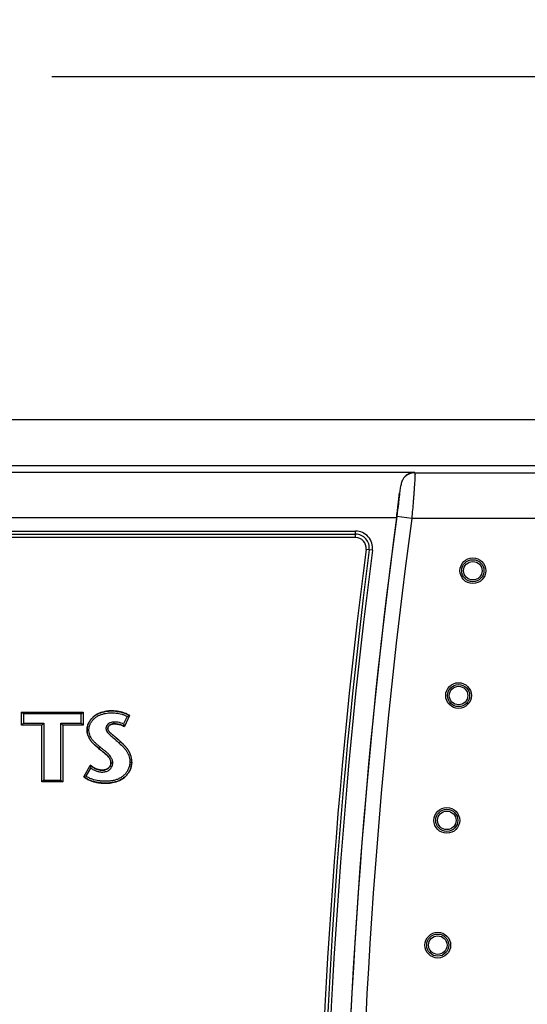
# Model space of a CAD drawing. Header units: inches. Extents: x 0 to 22, y 0 to 17.
# Tile 20 of 21: x 16.4 to 17.5, y 10.1 to 12.2. Entities that reach past the tile are written whole.
import ezdxf

# ---------------------------------------------------------------- set-up
doc = ezdxf.new("R2010")
doc.units = ezdxf.units.IN
doc.header["$LTSCALE"] = 1.21
doc.header["$MEASUREMENT"] = 0
doc.layers.get('0').update_dxf_attribs({"linetype": 'CONTINUOUS'})
doc.layers.add('DIMENSIONS', color=7, linetype='CONTINUOUS')
doc.styles.get("Standard").update_dxf_attribs({"font": 'txt', "width": 0.8})
doc.dimstyles.new('DIMSTYLE_1', dxfattribs={"dimtxt": 0.125, "dimasz": 0.18, "dimexe": 0.18, "dimexo": 0.0625, "dimgap": 0.09, "dimtad": 0, "dimtih": 1, "dimtoh": 1, "dimdec": 3, "dimzin": 4, "dimdsep": 46, "dimtxsty": 'STANDARD', "dimblk": '_FILLED', "dimblk1": '_FILLED', "dimblk2": '_FILLED', "dimcen": 0.09, "dimadec": 0, "dimazin": 0, "dimtp": 0.01, "dimtm": 0.01, "dimtfac": 1, "dimtdec": 3, "dimtofl": 0, "dimtmove": 0, "dimatfit": 3, "dimldrblk": '_FILLED', "dimfxl": 1, "dimtolj": 1, "dimtzin": 4, "dimarcsym": 0})

# ---------------------------------------------------------------- blocks, each defined once
blk = doc.blocks.new('_FILLED')
at = {"color": 0, "linetype": 'BYBLOCK'}
blk.add_solid([(0, 0), (-1, 0.174), (-1, -0.174)], dxfattribs=at)
blk = doc.blocks.new('*D9')
at = {"layer": 'DIMENSIONS', "color": 2, "linetype": 'CONTINUOUS'}
for p, q in [((12.5657, 11.218), (12.5657, 12.2307)), ((18.7677, 11.218), (18.7677, 12.2307)), ((12.5657, 12.1057), (14.8917, 12.1057)), ((18.7677, 12.1057), (16.4417, 12.1057))]:
    blk.add_line(p, q, dxfattribs=at)
at = {"layer": 'DIMENSIONS', "color": 2, "linetype": 'CONTINUOUS', "xscale": 0.18, "yscale": 0.18, "zscale": 0.18, "rotation": 180}
blk.add_blockref('_FILLED', (12.5657, 12.1057), dxfattribs=at)
at = {"layer": 'DIMENSIONS', "color": 2, "linetype": 'CONTINUOUS', "xscale": 0.18, "yscale": 0.18, "zscale": 0.18}
blk.add_blockref('_FILLED', (18.7677, 12.1057), dxfattribs=at)
at = {"layer": 'DIMENSIONS', "color": 2, "linetype": 'CONTINUOUS', "insert": (15.6667, 12.1682), "char_height": 0.125, "width": 1.425, "attachment_point": 2, "line_spacing_factor": 0.9}
blk.add_mtext('6.202{\\Ftxt.shx;\\W1.000000;\\H0.125000; }[157.53]', dxfattribs=at)

msp = doc.modelspace()

# ---------------------------------------------------------------- linework, layer by layer
at = {"color": 7, "linetype": 'CONTINUOUS'}
msp.add_line((18.5541, 11.3557), (12.7794, 11.3557), dxfattribs=at)
at = {"color": 6, "linetype": 'CONTINUOUS'}
for p, q in [((12.6657, 11.2554), (18.644, 11.2554)), ((14.0985, 11.241), (17.2349, 11.241)), ((17.2349, 11.241), (17.2361, 11.2396)), ((17.2361, 11.2396), (18.6519, 11.2396)), ((17.1959, 11.141), (14.1376, 11.141)), ((17.2292, 11.1396), (17.1966, 11.144)), ((18.7519, 11.1396), (17.2292, 11.1396)), ((14.227, 11.1122), (17.1065, 11.1122)), ((14.227, 11.1051), (17.1065, 11.1051)), ((17.1064, 11.0981), (14.227, 11.0981)), ((17.1064, 11.0981), (17.1065, 11.1122)), ((17.1432, 11.0705), (17.1292, 11.0722)), ((17.1362, 11.0714), (17.1362, 11.0713)), ((16.376, 10.6878), (16.376, 10.7161)), ((16.376, 10.7161), (16.5102, 10.7161)), ((16.38, 10.7121), (16.376, 10.7161)), ((16.38, 10.7121), (16.38, 10.6918)), ((16.5062, 10.7121), (16.38, 10.7121)), ((16.5062, 10.7121), (16.5102, 10.7161)), ((16.5062, 10.6918), (16.5062, 10.7121)), ((16.5102, 10.7161), (16.5102, 10.6878)), ((16.607, 10.7069), (16.5988, 10.6903)), ((16.6122, 10.7086), (16.6006, 10.6849)), ((16.607, 10.7069), (16.6122, 10.7086)), ((16.38, 10.6918), (16.376, 10.6878)), ((16.4202, 10.6878), (16.376, 10.6878)), ((16.38, 10.6918), (16.4242, 10.6918)), ((16.4242, 10.6918), (16.4202, 10.6878)), ((16.4202, 10.5634), (16.4202, 10.6878)), ((16.4242, 10.6918), (16.4242, 10.5674)), ((16.462, 10.5674), (16.462, 10.6918)), ((16.462, 10.6918), (16.5062, 10.6918)), ((16.462, 10.6918), (16.466, 10.6878)), ((16.466, 10.6878), (16.466, 10.5634)), ((16.5102, 10.6878), (16.466, 10.6878)), ((16.5062, 10.6918), (16.5102, 10.6878)), ((16.5782, 10.6905), (16.5782, 10.6945)), ((16.5782, 10.6905), (16.5782, 10.6903)), ((16.5988, 10.6903), (16.6006, 10.6849)), ((16.5191, 10.6778), (16.5189, 10.6778)), ((16.5191, 10.6778), (16.5231, 10.6778)), ((16.547, 10.6401), (16.5444, 10.6371)), ((16.5895, 10.6485), (16.5922, 10.6514)), ((16.5444, 10.6371), (16.5442, 10.6369)), ((16.5119, 10.5746), (16.5257, 10.5997)), ((16.5714, 10.6052), (16.5754, 10.6052)), ((16.6169, 10.6056), (16.6127, 10.6056)), ((16.5171, 10.5758), (16.5119, 10.5746)), ((16.5171, 10.5758), (16.5271, 10.5938)), ((16.4242, 10.5674), (16.4202, 10.5634)), ((16.466, 10.5634), (16.4202, 10.5634)), ((16.4242, 10.5674), (16.462, 10.5674)), ((16.462, 10.5674), (16.466, 10.5634))]:
    msp.add_line(p, q, dxfattribs=at)
for centre, radius in [((17.3629, 11.0254), 0.0281), ((17.3629, 11.0254), 0.0242), ((17.3629, 11.0254), 0.0202), ((17.3316, 10.7524), 0.0281), ((17.3316, 10.7524), 0.0242), ((17.3316, 10.7524), 0.0202), ((17.306, 10.4794), 0.0281), ((17.306, 10.4794), 0.0242), ((17.306, 10.4794), 0.0202), ((17.2862, 10.2064), 0.0281), ((17.2862, 10.2064), 0.0242), ((17.2862, 10.2064), 0.0202)]:
    msp.add_circle(centre, radius, dxfattribs=at)
for centre, radius, start, end in [((17.2362, 11.2066), 0.033, 90.0648, 132.4985), ((30.2634, 9.3874), 13.1846, 172.35673, 187.64327), ((30.2634, 9.3874), 13.1844, 172.34342, 187.65658), ((30.2634, 9.3874), 13.1514, 172.34342, 187.65658), ((17.1064, 11.0751), 0.023, 352.6532, 90.018), ((17.1065, 11.0752), 0.037, 352.6599, 90.0048), ((17.1065, 11.0752), 0.03, 352.6337, 90.0362), ((30.2434, 9.3874), 13.2219, 172.6792, 187.32081), ((30.2434, 9.3874), 13.2149, 172.67906, 187.32095), ((30.2434, 9.3874), 13.2079, 172.67896, 187.32108), ((16.7096, 10.6381), 0.1878, 191.8168, 193.654)]:
    msp.add_arc(centre, radius, start, end, dxfattribs=at)
for points, knots in [([(17.2139, 11.2309), (17.213, 11.23), (17.2114, 11.2279), (17.2094, 11.2245), (17.2077, 11.2206), (17.2064, 11.2164), (17.2052, 11.2118), (17.2039, 11.205), (17.2032, 11.1997), (17.2028, 11.1961)], [0, 0, 0, 0, 0.103347, 0.210166, 0.322843, 0.442714, 0.570399, 0.706094, 1, 1, 1, 1]), ([(17.2349, 11.241), (17.233, 11.2408), (17.2292, 11.2402), (17.2237, 11.2383), (17.2185, 11.2352), (17.2153, 11.2324), (17.2139, 11.2309)], [0, 0, 0, 0, 0.23723, 0.480712, 0.733737, 1, 1, 1, 1]), ([(17.2361, 11.2396), (17.2362, 11.2395), (17.2362, 11.2394), (17.2363, 11.2392), (17.2363, 11.2387), (17.2363, 11.238), (17.2364, 11.237), (17.2364, 11.2358), (17.2363, 11.2344), (17.2363, 11.2327), (17.2362, 11.2301), (17.236, 11.2264), (17.2357, 11.2212), (17.2353, 11.2154), (17.2349, 11.2088), (17.2344, 11.2016), (17.2338, 11.1939), (17.2332, 11.1856), (17.2322, 11.1738), (17.2309, 11.1584), (17.2298, 11.146), (17.2292, 11.1396)], [0, 0, 0, 0, 0.001214, 0.002964, 0.008135, 0.015561, 0.025239, 0.037153, 0.051287, 0.06762, 0.086113, 0.129372, 0.180641, 0.239487, 0.305347, 0.377565, 0.455478, 0.538386, 0.625537, 0.809477, 1, 1, 1, 1]), ([(17.1959, 11.141), (17.1972, 11.1506), (17.1995, 11.169), (17.2018, 11.1873), (17.2028, 11.1961)], [0, 0, 0, 0, 0.52177, 1, 1, 1, 1]), ([(17.2028, 11.1961), (17.2025, 11.1926), (17.2016, 11.1848), (17.1996, 11.1674), (17.1978, 11.1536), (17.1966, 11.144)], [0, 0, 0, 0, 0.20415, 0.447168, 1, 1, 1, 1]), ([(16.6125, 10.7086), (16.6104, 10.7099), (16.6061, 10.7122), (16.6004, 10.7143), (16.5957, 10.7157), (16.591, 10.7169), (16.5851, 10.7181), (16.5779, 10.7189), (16.5706, 10.719), (16.5633, 10.7184), (16.5537, 10.7168), (16.5456, 10.7141), (16.5392, 10.7106), (16.5362, 10.7085), (16.5333, 10.7063), (16.5297, 10.703), (16.5258, 10.6983), (16.5227, 10.6931), (16.5208, 10.6886), (16.5194, 10.6839), (16.5189, 10.6802), (16.5189, 10.6778)], [0, 0, 0, 0, 0.062281, 0.124876, 0.15626, 0.187607, 0.250096, 0.312392, 0.374701, 0.437147, 0.499753, 0.624563, 0.655795, 0.687085, 0.718405, 0.749728, 0.812262, 0.874772, 0.906156, 0.937588, 1, 1, 1, 1]), ([(16.5191, 10.6778), (16.5191, 10.6802), (16.5196, 10.6839), (16.521, 10.6885), (16.5228, 10.693), (16.5259, 10.6982), (16.5306, 10.7038), (16.5353, 10.7077), (16.5393, 10.7104), (16.5435, 10.7127), (16.5492, 10.715), (16.5585, 10.7176), (16.5681, 10.7189), (16.5778, 10.7187), (16.585, 10.7179), (16.5921, 10.7165), (16.6014, 10.7139), (16.6081, 10.7111), (16.6122, 10.7086)], [0, 0, 0, 0, 0.062435, 0.093871, 0.125271, 0.187924, 0.250581, 0.313175, 0.344454, 0.375689, 0.438159, 0.500803, 0.625612, 0.688026, 0.750459, 0.812813, 0.875262, 1, 1, 1, 1]), ([(16.5231, 10.6778), (16.5231, 10.68), (16.5237, 10.6843), (16.526, 10.6904), (16.5293, 10.696), (16.5335, 10.701), (16.5376, 10.7045), (16.5413, 10.7069), (16.5451, 10.709), (16.5501, 10.7111), (16.5563, 10.7129), (16.5627, 10.7141), (16.5692, 10.7147), (16.5757, 10.7148), (16.5822, 10.7142), (16.5886, 10.7132), (16.5938, 10.7119), (16.598, 10.7106), (16.6021, 10.7092), (16.6051, 10.7079), (16.607, 10.7069)], [0, 0, 0, 0, 0.06243, 0.124895, 0.187382, 0.249875, 0.312385, 0.343649, 0.374923, 0.437436, 0.499942, 0.562448, 0.624956, 0.687475, 0.749986, 0.812494, 0.874977, 0.90624, 0.937523, 1, 1, 1, 1]), ([(16.5782, 10.6945), (16.5767, 10.6945), (16.5738, 10.6943), (16.5703, 10.6934), (16.5676, 10.6922), (16.5652, 10.6906), (16.5632, 10.6885), (16.5617, 10.6859), (16.5609, 10.6839), (16.5604, 10.6818), (16.5603, 10.6796), (16.5607, 10.6774), (16.5616, 10.6747), (16.5635, 10.6716), (16.5664, 10.6683), (16.5697, 10.6654), (16.573, 10.6626), (16.5763, 10.6598), (16.5797, 10.657), (16.5841, 10.6533), (16.5874, 10.6505), (16.5895, 10.6485)], [0, 0, 0, 0, 0.062494, 0.124971, 0.156279, 0.187561, 0.249962, 0.281247, 0.312526, 0.343819, 0.375095, 0.406388, 0.437664, 0.500093, 0.562571, 0.625063, 0.687552, 0.750043, 0.812534, 0.875024, 1, 1, 1, 1]), ([(16.5782, 10.6905), (16.5769, 10.6905), (16.5744, 10.6904), (16.5707, 10.6894), (16.568, 10.6877), (16.5663, 10.6858), (16.5653, 10.6842), (16.5646, 10.6824), (16.5644, 10.6809), (16.5644, 10.6796), (16.5646, 10.6784), (16.5651, 10.6769), (16.566, 10.6752), (16.5674, 10.6732), (16.5696, 10.6709), (16.5724, 10.6684), (16.5761, 10.6651), (16.5809, 10.6612), (16.5867, 10.6564), (16.5904, 10.6531), (16.5922, 10.6514)], [0, 0, 0, 0, 0.062771, 0.125155, 0.187736, 0.219351, 0.251188, 0.282981, 0.31434, 0.329898, 0.345462, 0.37686, 0.40854, 0.43988, 0.50202, 0.564291, 0.62653, 0.751007, 0.875523, 1, 1, 1, 1]), ([(16.5924, 10.6516), (16.5906, 10.6533), (16.5868, 10.6565), (16.582, 10.6605), (16.5782, 10.6637), (16.5754, 10.6661), (16.5726, 10.6685), (16.5698, 10.671), (16.5676, 10.6732), (16.5662, 10.6752), (16.5653, 10.6769), (16.5647, 10.6786), (16.5645, 10.6805), (16.5648, 10.6824), (16.5655, 10.6841), (16.5664, 10.6857), (16.5677, 10.6871), (16.5692, 10.6883), (16.5708, 10.6891), (16.5726, 10.6897), (16.5751, 10.6902), (16.5769, 10.6903), (16.5782, 10.6903)], [0, 0, 0, 0, 0.124932, 0.249867, 0.312335, 0.374802, 0.43727, 0.499739, 0.562195, 0.593451, 0.624723, 0.656005, 0.687296, 0.718568, 0.749864, 0.781132, 0.812422, 0.843684, 0.874981, 0.906261, 0.937532, 1, 1, 1, 1]), ([(16.5988, 10.6903), (16.5972, 10.691), (16.5906, 10.6935), (16.5834, 10.6945), (16.5782, 10.6945)], [0, 0, 0, 0, 0.250594, 1, 1, 1, 1]), ([(16.6006, 10.6849), (16.5989, 10.6859), (16.5945, 10.688), (16.5869, 10.69), (16.5811, 10.6905), (16.5782, 10.6905)], [0, 0, 0, 0, 0.250111, 0.625023, 1, 1, 1, 1]), ([(16.5782, 10.6903), (16.5801, 10.6903), (16.585, 10.69), (16.5927, 10.6885), (16.5982, 10.6861), (16.6007, 10.6846)], [0, 0, 0, 0, 0.250167, 0.625181, 1, 1, 1, 1]), ([(16.5189, 10.6778), (16.5189, 10.6757), (16.5192, 10.6715), (16.5204, 10.6665), (16.5219, 10.6625), (16.5237, 10.6587), (16.5264, 10.6543), (16.5303, 10.6494), (16.5348, 10.645), (16.5395, 10.641), (16.5427, 10.6383), (16.5442, 10.6369)], [0, 0, 0, 0, 0.124971, 0.250448, 0.313171, 0.375783, 0.500926, 0.626105, 0.750782, 0.875378, 1, 1, 1, 1]), ([(16.5444, 10.6371), (16.5413, 10.6398), (16.5364, 10.6437), (16.5305, 10.6495), (16.5271, 10.6535), (16.5249, 10.657), (16.5229, 10.6606), (16.5209, 10.6655), (16.5194, 10.6716), (16.5191, 10.6757), (16.5191, 10.6778)], [0, 0, 0, 0, 0.249527, 0.374741, 0.499715, 0.562112, 0.624593, 0.74978, 0.875094, 1, 1, 1, 1]), ([(16.547, 10.6401), (16.5456, 10.6414), (16.5426, 10.6439), (16.5382, 10.6476), (16.534, 10.6516), (16.5308, 10.6553), (16.5286, 10.6585), (16.5267, 10.6619), (16.5248, 10.6663), (16.5234, 10.672), (16.5231, 10.6759), (16.5231, 10.6778)], [0, 0, 0, 0, 0.124713, 0.24951, 0.374699, 0.499612, 0.561994, 0.624484, 0.749709, 0.875072, 1, 1, 1, 1]), ([(16.5754, 10.6052), (16.5754, 10.6062), (16.5752, 10.6081), (16.5745, 10.6109), (16.5735, 10.6137), (16.5717, 10.6171), (16.569, 10.6212), (16.5651, 10.6255), (16.5607, 10.6293), (16.5561, 10.6329), (16.5515, 10.6364), (16.5485, 10.6388), (16.547, 10.6401)], [0, 0, 0, 0, 0.062522, 0.125073, 0.18761, 0.250134, 0.375096, 0.500068, 0.625054, 0.750026, 0.87503, 1, 1, 1, 1]), ([(16.5895, 10.6485), (16.5926, 10.6456), (16.5972, 10.6413), (16.6026, 10.6349), (16.6057, 10.6306), (16.6077, 10.6269), (16.6095, 10.6231), (16.6112, 10.6181), (16.6124, 10.6119), (16.6127, 10.6077), (16.6127, 10.6056)], [0, 0, 0, 0, 0.249904, 0.3749, 0.499972, 0.562498, 0.625024, 0.750055, 0.875034, 1, 1, 1, 1]), ([(16.5922, 10.6514), (16.5939, 10.6499), (16.5971, 10.6468), (16.6018, 10.6421), (16.6062, 10.6369), (16.6099, 10.6314), (16.6125, 10.6264), (16.6141, 10.6222), (16.6154, 10.6179), (16.6164, 10.6124), (16.6167, 10.6079), (16.6167, 10.6056)], [0, 0, 0, 0, 0.124861, 0.249731, 0.37446, 0.499502, 0.624592, 0.687138, 0.749727, 0.874985, 1, 1, 1, 1]), ([(16.6169, 10.6056), (16.6169, 10.6079), (16.6166, 10.6124), (16.6156, 10.6179), (16.6143, 10.6222), (16.6131, 10.6254), (16.6116, 10.6284), (16.6095, 10.6324), (16.6063, 10.637), (16.602, 10.6422), (16.5973, 10.647), (16.594, 10.65), (16.5924, 10.6516)], [0, 0, 0, 0, 0.125013, 0.250287, 0.312867, 0.375384, 0.437921, 0.500523, 0.625745, 0.750579, 0.875283, 1, 1, 1, 1]), ([(16.5442, 10.6369), (16.5469, 10.6346), (16.5526, 10.6303), (16.5597, 10.6248), (16.5647, 10.6197), (16.5674, 10.6161), (16.5692, 10.613), (16.5702, 10.6105), (16.571, 10.6079), (16.5712, 10.6061), (16.5712, 10.6052)], [0, 0, 0, 0, 0.249619, 0.499247, 0.62414, 0.748914, 0.811556, 0.874641, 0.937602, 1, 1, 1, 1]), ([(16.5714, 10.6052), (16.5714, 10.6061), (16.5712, 10.6079), (16.5704, 10.6105), (16.5694, 10.613), (16.5672, 10.6169), (16.5632, 10.6218), (16.5571, 10.6272), (16.5506, 10.632), (16.5464, 10.6353), (16.5444, 10.6371)], [0, 0, 0, 0, 0.062426, 0.125386, 0.188398, 0.251014, 0.43809, 0.625446, 0.812751, 1, 1, 1, 1]), ([(16.5117, 10.5746), (16.5138, 10.5729), (16.5184, 10.5698), (16.5259, 10.5663), (16.5337, 10.5637), (16.5418, 10.562), (16.55, 10.5609), (16.5582, 10.5605), (16.5665, 10.5607), (16.5774, 10.562), (16.5907, 10.5659), (16.6022, 10.5739), (16.6093, 10.5823), (16.6127, 10.5883), (16.6148, 10.5935), (16.6163, 10.5988), (16.6169, 10.6029), (16.6169, 10.6056)], [0, 0, 0, 0, 0.062392, 0.125114, 0.187736, 0.250156, 0.312592, 0.375028, 0.437444, 0.499989, 0.624797, 0.749585, 0.812117, 0.874705, 0.906132, 0.937572, 1, 1, 1, 1]), ([(16.6167, 10.6056), (16.6167, 10.6002), (16.6146, 10.592), (16.6091, 10.5825), (16.6047, 10.5772), (16.6007, 10.5735), (16.5963, 10.5702), (16.5904, 10.5667), (16.5827, 10.5638), (16.5747, 10.5619), (16.5665, 10.5609), (16.5597, 10.5607), (16.5542, 10.5609), (16.5487, 10.5613), (16.5419, 10.5621), (16.5339, 10.5639), (16.5235, 10.5673), (16.5162, 10.5712), (16.5119, 10.5746)], [0, 0, 0, 0, 0.124492, 0.187041, 0.249601, 0.280911, 0.312223, 0.374835, 0.437405, 0.500034, 0.562642, 0.625133, 0.656389, 0.68765, 0.750136, 0.812595, 0.875119, 1, 1, 1, 1]), ([(16.6127, 10.6056), (16.6127, 10.6032), (16.612, 10.5982), (16.6095, 10.5912), (16.6058, 10.5847), (16.601, 10.579), (16.5952, 10.5742), (16.5888, 10.5704), (16.5818, 10.5677), (16.5746, 10.5659), (16.5672, 10.565), (16.5597, 10.5647), (16.5523, 10.5649), (16.5424, 10.566), (16.5327, 10.5682), (16.5235, 10.5719), (16.5192, 10.5744), (16.5171, 10.5758)], [0, 0, 0, 0, 0.062453, 0.124934, 0.187434, 0.249932, 0.312441, 0.374953, 0.437468, 0.499988, 0.562513, 0.625028, 0.687551, 0.750064, 0.874969, 0.937496, 1, 1, 1, 1]), ([(16.5712, 10.6052), (16.5712, 10.604), (16.5708, 10.6016), (16.5695, 10.5983), (16.5675, 10.5953), (16.5653, 10.5933), (16.5634, 10.5919), (16.5613, 10.5908), (16.5584, 10.5899), (16.5549, 10.5893), (16.5502, 10.5891), (16.5443, 10.5901), (16.5354, 10.5933), (16.5294, 10.5971), (16.5257, 10.6)], [0, 0, 0, 0, 0.062366, 0.125487, 0.188578, 0.25118, 0.28237, 0.313571, 0.376281, 0.439198, 0.501747, 0.626391, 0.751105, 1, 1, 1, 1]), ([(16.5257, 10.5997), (16.5276, 10.5982), (16.5315, 10.5955), (16.5378, 10.5922), (16.5445, 10.5898), (16.5504, 10.5889), (16.5552, 10.5891), (16.5587, 10.5897), (16.5621, 10.5909), (16.5651, 10.5928), (16.5677, 10.5953), (16.5697, 10.5983), (16.571, 10.6016), (16.5714, 10.604), (16.5714, 10.6052)], [0, 0, 0, 0, 0.124592, 0.249275, 0.373983, 0.498687, 0.561198, 0.624058, 0.686912, 0.749286, 0.811771, 0.874692, 0.937682, 1, 1, 1, 1]), ([(16.5271, 10.5938), (16.5292, 10.5924), (16.5336, 10.5898), (16.5406, 10.5868), (16.5481, 10.585), (16.5546, 10.5849), (16.5596, 10.5858), (16.5632, 10.587), (16.5666, 10.5889), (16.5695, 10.5914), (16.572, 10.5944), (16.5738, 10.5977), (16.5751, 10.6014), (16.5754, 10.6039), (16.5754, 10.6052)], [0, 0, 0, 0, 0.125004, 0.250005, 0.37495, 0.499831, 0.562367, 0.624907, 0.687432, 0.749944, 0.812476, 0.874985, 0.937499, 1, 1, 1, 1])]:
    msp.add_open_spline(points, degree=3, knots=knots, dxfattribs=at)

# ---------------------------------------------------------------- dimensions: what is measured, and where the dimension line sits
at = {"layer": 'DIMENSIONS', "color": 2, "linetype": 'CONTINUOUS'}
dim = msp.add_linear_dim(base=(18.7677, 12.1057), p1=(12.5657, 11.218), p2=(18.7677, 11.218), dimstyle='DIMSTYLE_1', dxfattribs=at)
dim.commit()
dim.dimension.update_dxf_attribs({"geometry": '*D9', "text_midpoint": (15.5167, 12.1057), "dimtype": 160})

doc.saveas('drawing.dxf')
